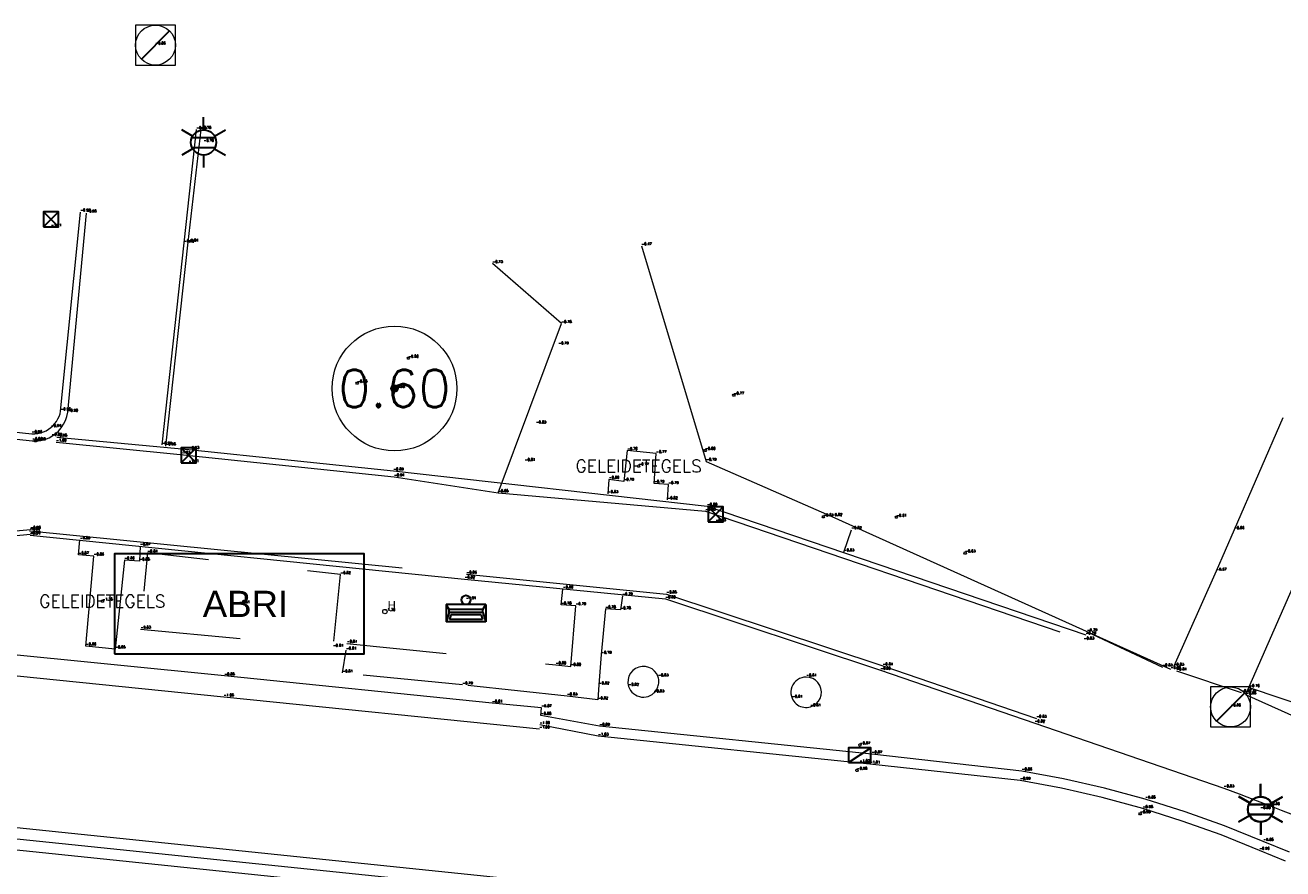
# Model space of a CAD drawing. Header units: metres. Extents: x 110598 to 111426, y 426464 to 427070.
# Tile 33 of 47: x 111098 to 111124, y 426807 to 426824. Entities that reach past the tile are written whole.
import ezdxf
from ezdxf.enums import TextEntityAlignment as Align

# ---------------------------------------------------------------- set-up
doc = ezdxf.new("R2010")
doc.units = ezdxf.units.M
doc.header["$MEASUREMENT"] = 0
for name, pattern in [('VH-GAZONBAND_100X200', [9.5, 7.5, -2]), ('VH-OPSLUITBAND_100X200', [16, 8, -2, 4, -2]), ('VH-OPSLUITBAND_60X200', [12, 6, -2, 2, -2]), ('VH-TROTTOIRBAND_130-150', [15, 5, -2, 2, -2, 2, -2]), ('VH-TROTTOIRBAND_180-200', [20, 10, -2, 2, -2, 2, -2]), ('VH-TROTTOIRBAND_280-300', [26, 12, -2, 4, -2, 4, -2]), ('XX-HIDDEN', [4, 2, -2])]:
    doc.linetypes.add(name, pattern=pattern)
for name, color, linetype, lineweight in [('B-GV-GR-BOOM-S', 90, 'Continuous', 13), ('B-GV-GR-BOOM_DIAMETER-T', 96, 'Continuous', 0), ('B-OI-RI-GWA_KOLK-S', 30, 'Continuous', 30), ('B-OI-RI-GWA_RIOOLPUT-S', 30, 'Continuous', 30), ('B-WE-IE-MEUBILAIR_WEGMEUBILAIR-S', 4, 'Continuous', 30), ('B-WE-IE-TERREINAFSCHEIDING_KUNSTMATIG_HEKWERK-G', 22, 'IE-TERREINAFSCHEIDING-KUNSTMATIG', 13), ('B-WE-IE-TERREINAFSCHEIDING_KUNSTMATIG_SCHUTTING-G', 45, 'Continuous', 0), ('B-WE-VH-KANTOPSLUITING_ACHTERKANTBAND-G', 50, 'Continuous', 13), ('B-WE-VH-KANTOPSLUITING_GAZONBAND_100X200-G', 90, 'VH-GAZONBAND_100X200', 13), ('B-WE-VH-KANTOPSLUITING_OPSLUITBAND_100X200-G', 160, 'VH-OPSLUITBAND_100X200', 13), ('B-WE-VH-KANTOPSLUITING_OPSLUITBAND_60X200-G', 150, 'VH-OPSLUITBAND_60X200', 13), ('B-WE-VH-KANTOPSLUITING_TROTTOIRBAND_130 150-G', 210, 'VH-TROTTOIRBAND_130-150', 13), ('B-WE-VH-KANTOPSLUITING_TROTTOIRBAND_180 200-G', 200, 'VH-TROTTOIRBAND_180-200', 13), ('B-WE-VH-KANTOPSLUITING_TROTTOIRBAND_280 300-G', 222, 'VH-TROTTOIRBAND_280-300', 13), ('B-WE-VH-KANTOPSLUITING_TROTTOIRBAND_RWS-G', 181, 'VH-TROTTOIRBAND_280-300', 13), ('B-WE-VH-MATERIAALGRENS-G', 52, 'XX-HIDDEN', 13), ('bord bushalte', 30, 'Continuous', 0), ('DTM-Bord-Bushalte', 11, 'Continuous', 0), ('DTM-Meetpunt', 40, 'Continuous', 0), ('DTM-Wegbeheerelement', 241, 'Continuous', 0), ('mp', 7, 'Continuous', 0), ('X-XX-AL-HOOGTELABEL-S', 2, 'Continuous', 0), ('X-XX-AL-TEXT-T', 2, 'Continuous', 0)]:
    doc.layers.add(name, color=color, linetype=linetype, lineweight=lineweight)
doc.styles.add('LBD', font='txt.shx')
doc.styles.add('NLCS-ISO', font='arial.ttf')
doc.styles.add('null', font='NLCS.shx')
doc.styles.get("Standard").update_dxf_attribs({"font": 'txt.shx'})
doc.styles.add('STYLE-WORKING', font='WORKING.shx')
doc.linetypes.add('IE-TERREINAFSCHEIDING-KUNSTMATIG', pattern='A,4,["R",null,S=0.7500000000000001,R=90,X=0,Y=0],4,-2', length=10)

# ---------------------------------------------------------------- blocks, each defined once
blk = doc.blocks.new('B-SRI-PUT_GWA-SO')
at = {"color": 0}
blk.add_line((-1.414183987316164, -1.41424313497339), (1.414183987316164, 1.41424313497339), dxfattribs=at)
at = {"color": 0, "lineweight": 0}
blk.add_circle((4.18174704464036e-05, -4.181572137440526e-05), 1.999999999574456, dxfattribs=at)
blk.add_3dface([(2.000125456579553, -1.999958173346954), (1.999958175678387, 2.000041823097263), (-2.000041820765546, 1.999874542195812), (-1.999874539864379, -2.000125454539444)], dxfattribs=at)
blk = doc.blocks.new('B-SIE-WEG_LICHTMAST-SO')
at = {"color": 0, "ltscale": 0.1}
for p, q in [((8.349587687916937e-10, 1.265625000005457), (1.669846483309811e-09, 2.53125000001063)), ((-1.096064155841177, 0.6328125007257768), (-2.192125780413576, 1.265625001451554)), ((1.096064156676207, 0.6328124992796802), (2.192125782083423, 1.26562499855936)), ((-1.096064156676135, -0.6328124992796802), (-2.192125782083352, -1.26562499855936)), ((1.096064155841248, -0.6328125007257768), (2.192125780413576, -1.265625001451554)), ((-8.349587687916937e-10, -1.265625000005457), (-1.669775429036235e-09, -2.53125000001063))]:
    blk.add_line(p, q, dxfattribs=at)
at = {"color": 0, "flags": 128}
for points in [[(-1.162672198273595, 0.4999999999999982), (1.162672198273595, 0.4999999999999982)], [(-1.162672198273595, -0.4999999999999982), (1.162672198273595, -0.4999999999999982)]]:
    blk.add_lwpolyline(points, dxfattribs=at)
at = {"color": 0, "ltscale": 0.1}
blk.add_circle((0, 0), 1.265625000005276, dxfattribs=at)
at = {"color": 0, "style": 'NLCS-ISO'}
blk.add_attdef('TYPE', text='', height=1.8, dxfattribs=at).set_placement((1.669846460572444e-09, 2.53125000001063), align=Align.BOTTOM_CENTER)
blk = doc.blocks.new('MP')
at = {"layer": 'mp', "color": 0, "linetype": 'ByBlock', "lineweight": -2, "elevation": -0.036, "flags": 128}
blk.add_lwpolyline([(-0.005000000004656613, -0.008660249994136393), (-0.01000000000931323, 0), (-0.005000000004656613, 0.008660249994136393), (0.005000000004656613, 0.008660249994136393), (0.01000000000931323, 0), (0.005000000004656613, -0.008660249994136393), (-0.005000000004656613, -0.008660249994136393)], close=True, dxfattribs=at)
blk = doc.blocks.new('B-SRI-KOLK_TROTTOIR-SO')
at = {"color": 0}
blk.add_line((-1.124999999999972, 0), (1.124999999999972, 1.499999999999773), dxfattribs=at)
blk.add_3dface([(-1.124999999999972, 0), (1.124999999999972, 0), (1.124999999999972, 1.499999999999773), (-1.124999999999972, 1.499999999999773)], dxfattribs=at)
blk = doc.blocks.new('126')
at = {"layer": 'bord bushalte', "color": 0}
blk.add_circle((0, 0), 0.08944271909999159, dxfattribs=at)
at = {"layer": 'bord bushalte', "color": 0, "style": 'STYLE-WORKING'}
blk.add_text('H', height=0.3354101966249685, dxfattribs=at).set_placement((0.1117400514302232, 0.08952184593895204))
blk = doc.blocks.new('SIE-WEG_AFVALBAK_TYPE_02')
at = {"color": 0, "linetype": 'Continuous'}
for p, q in [((0.4, -0.090749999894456), (-0.4, -0.09075000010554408)), ((-0.3400000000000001, -0.1953104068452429), (-0.4, -0.090749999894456)), ((0.3400000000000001, -0.1953104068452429), (-0.3399999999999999, -0.1953104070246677)), ((-0.3400000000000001, -0.2524060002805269), (-0.3400000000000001, -0.1953104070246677)), ((0.3400000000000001, -0.1953104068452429), (0.4, -0.090749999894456)), ((0.3400000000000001, -0.252406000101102), (0.3400000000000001, -0.1953104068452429)), ((-0.3400000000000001, -0.252406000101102), (-0.4, -0.440749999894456)), ((0.4, -0.440749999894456), (-0.4, -0.440750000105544)), ((0.3400000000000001, -0.252406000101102), (-0.3400000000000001, -0.2524060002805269)), ((-0.3017092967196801, -0.296934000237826), (-0.3334724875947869, -0.3966407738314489)), ((0.3334724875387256, -0.3966407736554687), (-0.3334724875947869, -0.3966407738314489)), ((0.3017092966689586, -0.2969340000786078), (-0.3017092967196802, -0.296934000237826)), ((0.3017092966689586, -0.2969340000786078), (0.3334724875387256, -0.3966407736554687)), ((0.3400000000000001, -0.252406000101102), (0.4, -0.440749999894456))]:
    blk.add_line(p, q, dxfattribs=at)
at = {"color": 0}
for p, q in [((-0.4, -0.09075000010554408), (-0.4, -0.440750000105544)), ((0.4, -0.09074999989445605), (0.4, -0.440749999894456))]:
    blk.add_line(p, q, dxfattribs=at)
at = {"color": 0, "linetype": 'Continuous'}
blk.add_circle((0, 0), 0.09075000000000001, dxfattribs=at)
blk = doc.blocks.new('SIE-WEG_ABRI')
at = {"color": 0}
blk.add_3dface([(-2.5, -1), (2.5, -1), (2.5, 1), (-2.5, 1)], dxfattribs=at)
at = {"color": 0, "style": 'NLCS-ISO'}
blk.add_text('ABRI', height=0.5249999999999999, dxfattribs=at).set_placement((0.1212235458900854, 0), align=Align.MIDDLE_CENTER)
blk = doc.blocks.new('B-SRI-KOLK_STRAAT_300X300-SO')
at = {"color": 0}
for p, q in [((-0.7500000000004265, 2.842170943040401e-13), (0.7499999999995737, 1.500000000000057)), ((0.7499999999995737, 2.842170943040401e-13), (-0.7500000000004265, 1.500000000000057))]:
    blk.add_line(p, q, dxfattribs=at)
blk.add_3dface([(-0.7500000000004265, 2.842170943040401e-13), (0.7499999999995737, 2.842170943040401e-13), (0.7499999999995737, 1.500000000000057), (-0.7500000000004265, 1.500000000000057)], dxfattribs=at)
blk = doc.blocks.new('SGR-BOOM_01')
at = {"ltscale": 0.1}
h = blk.add_hatch(color=0, dxfattribs=at)
edge = h.paths.add_edge_path()
edge.add_arc((7.366995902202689e-12, -5.115907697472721e-12), 0.15, 0, 360)
at = {"color": 0}
for centre, radius in [((0, 0), 2.5), ((7.366995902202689e-12, -5.115907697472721e-12), 0.04499999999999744)]:
    blk.add_circle(centre, radius, dxfattribs=at)
at = {"color": 0, "ltscale": 0.1}
blk.add_circle((7.366995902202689e-12, -5.115907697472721e-12), 0.15, dxfattribs=at)

msp = doc.modelspace()

# ---------------------------------------------------------------- linework, layer by layer
at = {"layer": 'B-WE-IE-TERREINAFSCHEIDING_KUNSTMATIG_HEKWERK-G', "extrusion": (0.004655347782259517, -0.002099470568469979, 0.9999869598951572), "elevation": -379.6271843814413}
msp.add_lwpolyline([(111113.2877590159, 426813.8336349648), (111120.0708624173, 426810.774628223)], dxfattribs=at)
at = {"layer": 'B-WE-IE-TERREINAFSCHEIDING_KUNSTMATIG_SCHUTTING-G', "extrusion": (-0.02588022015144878, -0.08324015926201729, 0.9961933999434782), "elevation": -38404.52481704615, "flags": 128}
msp.add_lwpolyline([(-20618.22451021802, 438885.0851262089), (-20615.70335412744, 438881.3338605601), (-20612.970525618, 438881.0241230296)], dxfattribs=at)
at = {"layer": 'B-WE-VH-KANTOPSLUITING_ACHTERKANTBAND-G', "extrusion": (0.9848958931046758, -0.1117467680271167, 0.1322601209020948), "elevation": 61727.64943990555, "flags": 128}
msp.add_lwpolyline([(436625.6857996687, -8237.218996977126), (436623.4013188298, -8237.29163509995), (436619.3300637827, -8237.40563659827)], dxfattribs=at)
at = {"layer": 'B-WE-VH-KANTOPSLUITING_ACHTERKANTBAND-G', "extrusion": (0.05901504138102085, -0.7047939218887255, 0.7069531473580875), "elevation": -294259.6012780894, "flags": 128}
msp.add_lwpolyline([(146313.029516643, 294130.3297392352), (146320.1149802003, 294130.4103319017), (146325.0436730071, 294130.5036497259)], dxfattribs=at)
at = {"layer": 'B-WE-VH-KANTOPSLUITING_ACHTERKANTBAND-G', "extrusion": (-0.00624222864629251, 0.0006447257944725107, 0.9999803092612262), "elevation": -419.1499118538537, "flags": 128}
msp.add_lwpolyline([(111106.5215543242, 426806.4979423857), (111091.1462483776, 426808.0859427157)], dxfattribs=at)
at = {"layer": 'B-WE-VH-KANTOPSLUITING_ACHTERKANTBAND-G'}
for points in [[(111068.111, 426818.433, -0.869), (111077.887, 426817.391, -0.8540000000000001), (111084.671, 426816.7, -0.8370000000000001), (111090.183, 426816.1060000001, -0.8310000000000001), (111098.472, 426815.208, -0.861), (111098.5301363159, 426815.2056578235, -0.862857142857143), (111098.5882534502, 426815.2084355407, -0.8647142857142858), (111098.6459013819, 426815.2163116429, -0.8665714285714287), (111098.7026337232, 426815.2292251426, -0.8684285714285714), (111098.7580111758, 426815.2470760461, -0.8702857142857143), (111098.8116049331, 426815.2697261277, -0.8721428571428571), (111098.863, 426815.297, -0.874), (111098.9337180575, 426815.3450264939, -0.8781428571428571), (111098.9976488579, 426815.4017754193, -0.8822857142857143), (111099.053723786, 426815.4662982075, -0.8864285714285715), (111099.1010055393, 426815.5375163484, -0.8905714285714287), (111099.1387037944, 426815.6142394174, -0.8947142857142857), (111099.1661884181, 426815.6951849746, -0.898857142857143), (111099.183, 426815.779, -0.903), (111099.558, 426819.77, -0.9470000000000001)], [(111098.966, 426815.2800000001, -0.9510000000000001), (111101.61, 426815.032, -0.93), (111105.705, 426814.604, -0.892), (111111.987, 426813.895, -0.8030000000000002), (111119.57, 426811.3180000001, -0.794)], [(111098.428, 426813.317, -0.908), (111107.132, 426812.437, -0.816), (111111.153, 426812.039, -0.799), (111115.46, 426810.612, -0.798), (111118.549, 426809.5520000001, -0.8200000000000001)], [(111123.651, 426806.963, -0.875), (111123.127, 426807.18, -0.8480000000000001), (111122.3508938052, 426807.4942150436, -0.8480000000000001), (111121.5628039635, 426807.7770335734, -0.8480000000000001), (111120.764, 426808.028, -0.8480000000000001), (111119.9478207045, 426808.248689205, -0.8526666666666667), (111119.1233692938, 426808.4361251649, -0.8573333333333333), (111118.292, 426808.5900000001, -0.862), (111115.287, 426808.932, -0.867), (111109.833, 426809.487, -0.89), (111108.66, 426809.705, -0.876), (111108.668, 426809.858, -0.869), (111107.683, 426809.95, -0.813), (111102.321, 426810.496, -0.8520000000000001), (111097.762, 426810.952, -0.898), (111095.403, 426811.189, -0.893), (111094.435, 426811.284, -0.9550000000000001), (111094.421, 426811.164, -0.9650000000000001)], [(111127.132, 426808.819, -0.754), (111122.849, 426810.261, -0.763)]]:
    msp.add_polyline3d(points, dxfattribs=at)
at = {"layer": 'B-WE-VH-KANTOPSLUITING_GAZONBAND_100X200-G', "extrusion": (-0.4154551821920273, 0.02187005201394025, 0.9093506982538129), "elevation": -36823.9368775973}
msp.add_lwpolyline([(-432071.736191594, 80487.13837084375), (-432069.46669984, 80486.98453593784), (-432065.3648486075, 80486.72974687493)], dxfattribs=at)
at = {"layer": 'B-WE-VH-KANTOPSLUITING_GAZONBAND_100X200-G', "extrusion": (-0.09261023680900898, 0.9251459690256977, 0.3681416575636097), "elevation": 384575.5214584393}
msp.add_lwpolyline([(-153046.8942631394, -152273.6231206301), (-153054.0528540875, -152273.4865276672), (-153058.9372907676, -152273.4359775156)], dxfattribs=at)
at = {"layer": 'B-WE-VH-KANTOPSLUITING_GAZONBAND_100X200-G'}
for points in [[(111098.952, 426815.18, -0.998), (111101.432, 426814.935, -1.028), (111105.719, 426814.484, -0.9420000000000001), (111107.804, 426814.165, -0.8470000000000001), (111111.953, 426813.797, -0.93), (111119.534, 426811.213, -0.8340000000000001)], [(111098.42, 426813.4050000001, -0.9620000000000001), (111107.17, 426812.535, -0.862), (111111.176, 426812.137, -0.8530000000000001), (111115.505, 426810.697, -0.8430000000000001), (111118.583, 426809.646, -0.8290000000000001)]]:
    msp.add_polyline3d(points, dxfattribs=at)
at = {"layer": 'B-WE-VH-KANTOPSLUITING_OPSLUITBAND_100X200-G', "extrusion": (-0.0122615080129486, -0.027844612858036, 0.9995370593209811), "elevation": -13247.66812794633}
msp.add_lwpolyline([(-70309.96931554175, 435196.7255490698), (-70309.96931554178, 435199.1906452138)], dxfattribs=at)
at = {"layer": 'B-WE-VH-KANTOPSLUITING_OPSLUITBAND_100X200-G'}
for points in [[(111123.517, 426815.667, -0.653), (111122.543, 426813.425, -0.663), (111122.186, 426812.595, -0.671), (111121.334, 426810.689, -0.8310000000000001)], [(111118.549, 426809.5520000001, -0.8200000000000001), (111122.338, 426808.25, -0.8290000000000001), (111122.6432892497, 426808.1334194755, -0.8386666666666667), (111122.9482898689, 426808.016085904, -0.8483333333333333), (111123.253, 426807.898, -0.8580000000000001), (111123.4835019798, 426807.8080970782, -0.8603333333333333), (111123.7138355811, 426807.7177636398, -0.8626666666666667), (111123.944, 426807.627, -0.865)]]:
    msp.add_polyline3d(points, dxfattribs=at)
at = {"layer": 'B-WE-VH-KANTOPSLUITING_OPSLUITBAND_60X200-G', "extrusion": (0.009535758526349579, -0.02479258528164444, 0.999647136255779), "elevation": -9523.176096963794}
msp.add_lwpolyline([(256921.2109557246, 358351.8885580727), (256923.6095245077, 358354.5990760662), (256922.7533678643, 358356.2178576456)], dxfattribs=at)
at = {"layer": 'B-WE-VH-KANTOPSLUITING_OPSLUITBAND_60X200-G', "extrusion": (-0.00472868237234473, -0.01402946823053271, 0.9998904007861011), "elevation": -6514.213280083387}
msp.add_lwpolyline([(111113.4815458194, 426763.5881990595), (111113.6325772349, 426764.0362431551)], dxfattribs=at)
at = {"layer": 'B-WE-VH-KANTOPSLUITING_OPSLUITBAND_60X200-G', "extrusion": (0.01684408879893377, -0.007875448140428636, 0.9998271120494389), "elevation": -1490.416392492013}
msp.add_lwpolyline([(433702.1839338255, 80098.14757898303), (433702.1839338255, 80096.48039662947)], dxfattribs=at)
at = {"layer": 'B-WE-VH-KANTOPSLUITING_TROTTOIRBAND_130 150-G'}
for points in [[(111068.146, 426818.577, -0.9480000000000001), (111077.864, 426817.545, -0.9510000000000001), (111084.671, 426816.839, -0.928), (111090.164, 426816.251, -0.934), (111098.464, 426815.348, -0.9580000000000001), (111098.5227200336, 426815.3479664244, -0.9560000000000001), (111098.5811164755, 426815.3541226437, -0.9540000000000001), (111098.6385386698, 426815.3664000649, -0.9520000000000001), (111098.6943468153, 426815.3846618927, -0.9500000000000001), (111098.7479190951, 426815.4087046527, -0.9480000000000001), (111098.7986586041, 426815.4382604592, -0.9460000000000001), (111098.846, 426815.473, -0.9440000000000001), (111098.887504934, 426815.5106111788, -0.9450000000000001), (111098.9250173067, 426815.5522054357, -0.9460000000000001), (111098.9581568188, 426815.5973610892, -0.9470000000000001), (111098.9865875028, 426815.6456203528, -0.9480000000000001), (111099.0100211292, 426815.6964939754, -0.9490000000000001), (111099.0282201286, 426815.7494662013, -0.9500000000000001), (111099.041, 426815.804, -0.9510000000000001), (111099.436, 426819.7910000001, -0.9670000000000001)], [(111123.8162695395, 426809.6514774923, -0.8555), (111122.779, 426810.115, -0.884)]]:
    msp.add_polyline3d(points, dxfattribs=at)
at = {"layer": 'B-WE-VH-KANTOPSLUITING_TROTTOIRBAND_180 200-G'}
msp.add_polyline3d([(111123.571, 426806.787, -0.9680000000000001), (111123.048, 426807.002, -0.9610000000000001), (111122.2806672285, 426807.3107773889, -0.9666666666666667), (111121.5019438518, 426807.5895837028, -0.9723333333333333), (111120.713, 426807.838, -0.9780000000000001), (111119.9023100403, 426808.0588528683, -0.9823333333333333), (111119.0835535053, 426808.2476171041, -0.9866666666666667), (111118.258, 426808.404, -0.991), (111115.246, 426808.73, -1.014), (111109.807, 426809.289, -1.025), (111108.635, 426809.519, -0.997)], dxfattribs=at)
at = {"layer": 'B-WE-VH-KANTOPSLUITING_TROTTOIRBAND_280 300-G'}
msp.add_polyline3d([(111108.63, 426809.433, -1), (111102.306, 426810.074, -1.054), (111097.726, 426810.537, -1.085), (111094.344, 426810.866, -1.094)], dxfattribs=at)
at = {"layer": 'B-WE-VH-KANTOPSLUITING_TROTTOIRBAND_RWS-G'}
msp.add_polyline3d([(111096.298, 426807.202, -0.9560000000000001), (111108.595, 426805.934, -0.877), (111108.6470272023, 426805.9406459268, -0.8748333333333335), (111108.6960764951, 426805.9592245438, -0.8726666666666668), (111108.7394510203, 426805.9887143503, -0.8705), (111108.7747659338, 426806.0274939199, -0.8683333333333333), (111108.8000795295, 426806.0734310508, -0.8661666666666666), (111108.814, 426806.124, -0.864), (111108.8158693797, 426806.1750997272, -0.8683333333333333), (111108.8060849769, 426806.2252887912, -0.8726666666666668), (111108.7851581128, 426806.2719443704, -0.877), (111108.754182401, 426806.3126282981, -0.8813333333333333), (111108.7147765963, 426806.34521448, -0.8856666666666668), (111108.669, 426806.368, -0.89), (111093.181, 426807.971, -0.9730000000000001)], dxfattribs=at)
at = {"layer": 'B-WE-VH-MATERIAALGRENS-G', "extrusion": (0.02423775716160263, -0.008054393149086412, 0.99967377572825), "elevation": -745.2038818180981}
msp.add_lwpolyline([(440074.8508185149, 29134.49346113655), (440074.8508185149, 29133.12311482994)], dxfattribs=at)
at = {"layer": 'B-WE-VH-MATERIAALGRENS-G'}
for points in [[(111111.194, 426814.025, -0.8200000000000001), (111111.213, 426814.3290000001, -0.792), (111110.927, 426814.354, -0.793), (111110.969, 426814.951, -0.774), (111110.39, 426815.012, -0.761), (111110.319, 426814.395, -0.794), (111110.022, 426814.434, -0.798), (111110.002, 426814.147, -0.8320000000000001)], [(111100.634, 426813.099, -0.87), (111100.62, 426812.797, -0.8540000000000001), (111100.317, 426812.8180000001, -0.8570000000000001), (111100.133, 426811.036, -0.8530000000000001), (111099.548, 426811.095, -0.859), (111099.705, 426812.897, -0.864), (111099.4, 426812.922, -0.87), (111099.427, 426813.223, -0.889)], [(111110.291, 426812.1010000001, -0.789), (111110.254, 426811.82, -0.781), (111109.953, 426811.8400000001, -0.781), (111109.869, 426810.929, -0.786), (111109.822, 426810.315, -0.8230000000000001), (111109.7991028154, 426810.0158750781, -0.8230000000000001), (111109.183, 426810.094, -0.8340000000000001), (111107.089, 426810.316, -0.788), (111104.685, 426810.556, -0.8100000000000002), (111104.757, 426811.013, -0.8100000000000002)], [(111104.774, 426811.149, -0.8060000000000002), (111108.959, 426810.718, -0.796), (111109.2574216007, 426810.687266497, -0.796), (111109.356, 426811.902, -0.785), (111109.065, 426811.918, -0.78), (111109.101, 426812.237, -0.796)]]:
    msp.add_polyline3d(points, dxfattribs=at)
msp.add_3dface([(111100.642, 426811.433, -0.8330000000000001), (111104.496, 426811.0680000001, -0.8100000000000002), (111104.645, 426812.527, -0.819), (111100.778, 426812.96, -0.8410000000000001)], dxfattribs=at)
at = {"layer": 'DTM-Wegbeheerelement'}
for points in [[(111111.008, 426810.474, -0.8290000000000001), (111110.9794075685, 426810.5370602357, -0.8284285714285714), (111110.9375677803, 426810.5922286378, -0.827857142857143), (111110.8845557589, 426810.6367690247, -0.8272857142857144), (111110.8230007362, 426810.6684723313, -0.8267142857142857), (111110.7559556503, 426810.685766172, -0.8261428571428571), (111110.6867457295, 426810.687792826, -0.8255714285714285), (111110.618803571, 426810.6744517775, -0.8250000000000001), (111110.5554988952, 426810.6464047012, -0.8244285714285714), (111110.4999714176, 426810.605042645, -0.8238571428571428), (111110.4549751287, 426810.5524170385, -0.8232857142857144), (111110.4227417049, 426810.4911379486, -0.8227142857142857), (111110.404869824, 426810.424244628, -0.8221428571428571), (111110.4022458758, 426810.3550547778, -0.8215714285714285), (111110.415, 426810.287, -0.8210000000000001), (111110.4317269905, 426810.2458006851, -0.8214285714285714), (111110.4541601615, 426810.2074089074, -0.8218571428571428), (111110.4818406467, 426810.1726099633, -0.8222857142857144), (111110.5142022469, 426810.1421156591, -0.8227142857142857), (111110.5505830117, 426810.1165497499, -0.8231428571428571), (111110.5902387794, 426810.0964351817, -0.8235714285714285), (111110.6323583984, 426810.0821833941, -0.8240000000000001), (111110.6760803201, 426810.0740859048, -0.8244285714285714), (111110.7205102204, 426810.0723083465, -0.824857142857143), (111110.7647392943, 426810.0768870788, -0.8252857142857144), (111110.8078628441, 426810.0877284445, -0.8257142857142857), (111110.8489987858, 426810.1046106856, -0.8261428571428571), (111110.8873056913, 426810.1271884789, -0.8265714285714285), (111110.922, 426810.1550000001, -0.8270000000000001), (111110.9395547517, 426810.172621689, -0.8271428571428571), (111110.9556446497, 426810.1915903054, -0.8272857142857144), (111110.970166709, 426810.2117844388, -0.8274285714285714), (111110.9830279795, 426810.2330748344, -0.8275714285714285), (111110.9941461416, 426810.2553252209, -0.8277142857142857), (111111.003450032, 426810.2783931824, -0.827857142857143), (111111.0108801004, 426810.3021310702, -0.8280000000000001), (111111.0163887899, 426810.3263869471, -0.8281428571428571), (111111.0199408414, 426810.3510055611, -0.8282857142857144), (111111.0215135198, 426810.3758293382, -0.8284285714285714), (111111.0210967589, 426810.4006993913, -0.8285714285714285), (111111.0186932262, 426810.4254565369, -0.8287142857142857), (111111.0143183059, 426810.4499423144, -0.828857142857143)], [(111114.057, 426809.876, -0.813), (111114.1188198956, 426809.9015706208, -0.8129230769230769), (111114.1735933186, 426809.9399819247, -0.8128461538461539), (111114.2186947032, 426809.9893926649, -0.8127692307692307), (111114.2519621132, 426810.0474343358, -0.8126923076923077), (111114.2718008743, 426810.1113247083, -0.8126153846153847), (111114.2772600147, 426810.1780011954, -0.8125384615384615), (111114.2680778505, 426810.2442676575, -0.8124615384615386), (111114.244694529, 426810.3069476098, -0.8123846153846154), (111114.2082309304, 426810.3630364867, -0.8123076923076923), (111114.1604349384, 426810.4098456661, -0.8122307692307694), (111114.1035976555, 426810.4451313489, -0.8121538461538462), (111114.0404435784, 426810.4672021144, -0.8120769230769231), (111113.974, 426810.475, -0.8120000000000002), (111113.9275438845, 426810.4717833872, -0.811846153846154), (111113.8821160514, 426810.4615447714, -0.8116923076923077), (111113.8387716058, 426810.4445219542, -0.8115384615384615), (111113.798517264, 426810.4211103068, -0.8113846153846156), (111113.7622879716, 426810.3918535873, -0.8112307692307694), (111113.7309251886, 426810.3574313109, -0.8110769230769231), (111113.7051573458, 426810.318642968, -0.810923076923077), (111113.6855829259, 426810.276389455, -0.8107692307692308), (111113.6726565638, 426810.2316521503, -0.8106153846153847), (111113.6666784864, 426810.1854701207, -0.8104615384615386), (111113.6677875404, 426810.138915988, -0.8103076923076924), (111113.6759579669, 426810.0930710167, -0.8101538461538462), (111113.691, 426810.049, -0.8100000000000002), (111113.7061299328, 426810.0185294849, -0.8102307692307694), (111113.7245533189, 426809.9899297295, -0.8104615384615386), (111113.7460417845, 426809.9635552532, -0.8106923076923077), (111113.7703289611, 426809.9397329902, -0.810923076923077), (111113.7971137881, 426809.9187582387, -0.8111538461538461), (111113.826064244, 426809.9008909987, -0.8113846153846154), (111113.8568214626, 426809.8863527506, -0.8116153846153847), (111113.8890041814, 426809.8753237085, -0.811846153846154), (111113.9222134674, 426809.867940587, -0.8120769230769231), (111113.9560376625, 426809.8642949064, -0.8123076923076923), (111113.9900574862, 426809.8644318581, -0.8125384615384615), (111114.023851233, 426809.8683497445, -0.8127692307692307)]]:
    msp.add_polyline3d(points, close=True, dxfattribs=at)

# ---------------------------------------------------------------- block references
at = {"layer": 'B-GV-GR-BOOM-S', "xscale": 0.5, "yscale": 0.5, "zscale": 0.5}
msp.add_blockref('SGR-BOOM_01', (111105.727, 426816.255, -0.55), dxfattribs=at)
at = {"layer": 'B-OI-RI-GWA_KOLK-S', "xscale": 0.1999999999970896, "yscale": 0.1999999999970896, "zscale": 0.1999999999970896}
for name, p in [('B-SRI-KOLK_STRAAT_300X300-SO', (111098.85, 426819.4920000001, -1.014)), ('B-SRI-KOLK_STRAAT_300X300-SO', (111101.604, 426814.765, -1.012)), ('B-SRI-KOLK_STRAAT_300X300-SO', (111112.159, 426813.583, -0.932)), ('B-SRI-KOLK_TROTTOIR-SO', (111115.042, 426808.759, -1.016))]:
    msp.add_blockref(name, p, dxfattribs=at)
at = {"layer": 'B-OI-RI-GWA_RIOOLPUT-S', "xscale": 0.1999999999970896, "yscale": 0.1999999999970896, "zscale": 0.1999999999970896}
for p in [(111100.94, 426823.135, -0.859), (111122.472, 426809.875, -0.864)]:
    msp.add_blockref('B-SRI-PUT_GWA-SO', p, dxfattribs=at)
at = {"layer": 'B-WE-IE-MEUBILAIR_WEGMEUBILAIR-S', "xscale": 0.1999999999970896, "yscale": 0.1999999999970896, "zscale": 0.1999999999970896}
for p in [(111101.904, 426821.186, -0.764), (111123.07, 426807.821, -0.8580000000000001), (111123.075, 426807.826, -0.8550000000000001)]:
    msp.add_blockref('B-SIE-WEG_LICHTMAST-SO', p, dxfattribs=at)
at = {"layer": 'B-WE-IE-MEUBILAIR_WEGMEUBILAIR-S'}
for name, p in [('SIE-WEG_ABRI', (111102.621, 426811.94, -0.813)), ('SIE-WEG_AFVALBAK_TYPE_02', (111107.159, 426812.021, -1.914))]:
    msp.add_blockref(name, p, dxfattribs=at)
at = {"layer": 'DTM-Bord-Bushalte', "xscale": 0.5, "yscale": 0.5, "zscale": 0.5}
msp.add_blockref('126', (111105.535, 426811.786, -1.297), dxfattribs=at)
at = {"layer": 'DTM-Meetpunt', "xscale": 2.5, "yscale": 2.5, "zscale": 2.5}
for p in [(111106.005, 426816.862, -0.499), (111104.979, 426816.362, -0.5760000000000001), (111112.522, 426816.122, -0.768), (111098.538, 426815.206, -0.9900000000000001), (111111.949, 426815.0140000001, -0.8040000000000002), (111110.617, 426814.702, -0.769), (111114.316, 426813.683, -0.8110000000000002), (111115.778, 426813.676, -0.61), (111117.157, 426812.958, -0.632), (111099.878, 426811.994, -1.347), (111115.049, 426809.114, -0.867), (111114.989, 426808.605, -0.9830000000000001), (111120.662, 426807.735, -0.9520000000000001)]:
    msp.add_blockref('MP', p, dxfattribs=at)

# ---------------------------------------------------------------- texts
at = {"layer": 'B-GV-GR-BOOM-S'}
msp.add_text('-0.55', height=0.05, dxfattribs=at).set_placement((111105.727, 426816.255), align=Align.BOTTOM_LEFT)
at = {"layer": 'B-GV-GR-BOOM_DIAMETER-T', "linetype": 'Continuous', "style": 'LBD'}
msp.add_text('0.60', height=0.75, dxfattribs=at).set_placement((111105.727, 426816.255, -0.55), align=Align.MIDDLE_CENTER)
at = {"layer": 'B-OI-RI-GWA_KOLK-S'}
for s, p in [('-1.01', (111098.85, 426819.4920000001)), ('-1.01', (111101.604, 426814.7650000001)), ('-0.93', (111112.159, 426813.583)), ('-1.02', (111115.042, 426808.7590000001))]:
    msp.add_text(s, height=0.05, dxfattribs=at).set_placement(p, align=Align.BOTTOM_LEFT)
at = {"layer": 'B-OI-RI-GWA_RIOOLPUT-S'}
for p in [(111100.94, 426823.135), (111122.472, 426809.875)]:
    msp.add_text('-0.86', height=0.05, dxfattribs=at).set_placement(p, align=Align.BOTTOM_LEFT)
at = {"layer": 'B-WE-IE-MEUBILAIR_WEGMEUBILAIR-S'}
for s, p in [('-0.76', (111101.904, 426821.186)), ('-0.79', (111109.011, 426817.126)), ('-0.83', (111108.561, 426815.5420000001)), ('-0.81', (111108.338, 426814.7920000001)), ('-1.91', (111107.159, 426812.021)), ('-0.81', (111102.621, 426811.94)), ('-0.86', (111123.07, 426807.821)), ('-0.86', (111123.075, 426807.826))]:
    msp.add_text(s, height=0.05, dxfattribs=at).set_placement(p, align=Align.BOTTOM_LEFT)
at = {"layer": 'B-WE-IE-TERREINAFSCHEIDING_KUNSTMATIG_HEKWERK-G'}
for s, p in [('-0.82', (111114.488, 426813.69)), ('-0.86', (111121.271, 426810.631))]:
    msp.add_text(s, height=0.05, dxfattribs=at).set_placement(p, align=Align.BOTTOM_LEFT)
at = {"layer": 'B-WE-IE-TERREINAFSCHEIDING_KUNSTMATIG_SCHUTTING-G'}
for s, p in [('-0.47', (111110.672, 426819.1130000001)), ('-0.79', (111111.97, 426814.796))]:
    msp.add_text(s, height=0.05, dxfattribs=at).set_placement(p, align=Align.BOTTOM_LEFT)
at = {"layer": 'B-WE-VH-KANTOPSLUITING_ACHTERKANTBAND-G'}
for s, p in [('-0.75', (111101.758, 426821.442)), ('-0.95', (111099.558, 426819.7700000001)), ('-0.82', (111101.51, 426819.171)), ('-0.90', (111099.183, 426815.779)), ('-0.87', (111098.863, 426815.2970000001)), ('-0.95', (111098.966, 426815.2800000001)), ('-0.86', (111098.472, 426815.208)), ('-0.93', (111101.066, 426815.124)), ('-0.93', (111101.61, 426815.032)), ('-0.89', (111105.705, 426814.604)), ('-0.80', (111111.987, 426813.8950000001)), ('-0.91', (111098.428, 426813.317)), ('-0.90', (111098.432, 426813.3350000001)), ('-0.82', (111107.132, 426812.437)), ('-0.80', (111111.153, 426812.039)), ('-0.79', (111119.57, 426811.3180000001)), ('-0.85', (111102.321, 426810.496)), ('-0.80', (111115.46, 426810.6120000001)), ('-0.76', (111122.849, 426810.261)), ('-0.81', (111107.683, 426809.95)), ('-0.88', (111108.66, 426809.7050000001)), ('-0.87', (111108.668, 426809.858)), ('-0.89', (111109.833, 426809.4870000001)), ('-0.82', (111118.549, 426809.5520000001)), ('-0.87', (111115.287, 426808.932)), ('-0.86', (111118.292, 426808.5900000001)), ('-0.85', (111120.764, 426808.028)), ('-0.85', (111123.127, 426807.18))]:
    msp.add_text(s, height=0.05, dxfattribs=at).set_placement(p, align=Align.BOTTOM_LEFT)
at = {"layer": 'B-WE-VH-KANTOPSLUITING_GAZONBAND_100X200-G'}
for s, p in [('-0.78', (111101.85, 426821.445)), ('-0.84', (111101.591, 426819.186)), ('-1.00', (111098.952, 426815.18)), ('-0.95', (111101.144, 426815.1020000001)), ('-1.03', (111101.432, 426814.935)), ('-0.94', (111105.719, 426814.484)), ('-0.93', (111111.953, 426813.7970000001)), ('-0.96', (111098.42, 426813.4050000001)), ('-0.96', (111098.437, 426813.4330000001)), ('-0.86', (111107.17, 426812.535)), ('-0.85', (111111.176, 426812.137)), ('-0.83', (111119.534, 426811.213)), ('-0.84', (111115.505, 426810.697)), ('-0.83', (111118.583, 426809.646))]:
    msp.add_text(s, height=0.05, dxfattribs=at).set_placement(p, align=Align.BOTTOM_LEFT)
at = {"layer": 'B-WE-VH-KANTOPSLUITING_OPSLUITBAND_100X200-G'}
for s, p in [('-0.66', (111122.543, 426813.425)), ('-0.67', (111122.186, 426812.595)), ('-0.83', (111121.334, 426810.6890000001)), ('-0.77', (111122.788, 426810.1550000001)), ('-0.83', (111122.338, 426808.25)), ('-0.86', (111123.253, 426807.898))]:
    msp.add_text(s, height=0.05, dxfattribs=at).set_placement(p, align=Align.BOTTOM_LEFT)
at = {"layer": 'B-WE-VH-KANTOPSLUITING_OPSLUITBAND_60X200-G'}
for s, p in [('-0.73', (111107.69, 426818.758)), ('-0.78', (111109.07, 426817.555)), ('-0.85', (111107.804, 426814.165)), ('-0.82', (111114.879, 426813.426)), ('-0.83', (111114.728, 426812.978)), ('-0.79', (111119.597, 426811.38)), ('-0.83', (111121.107, 426810.674))]:
    msp.add_text(s, height=0.05, dxfattribs=at).set_placement(p, align=Align.BOTTOM_LEFT)
at = {"layer": 'B-WE-VH-KANTOPSLUITING_TROTTOIRBAND_130 150-G'}
for s, p in [('-0.97', (111099.436, 426819.7910000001)), ('-0.95', (111099.041, 426815.804)), ('-0.96', (111098.464, 426815.348)), ('-0.94', (111098.846, 426815.473)), ('-0.88', (111122.779, 426810.115))]:
    msp.add_text(s, height=0.05, dxfattribs=at).set_placement(p, align=Align.BOTTOM_LEFT)
at = {"layer": 'B-WE-VH-KANTOPSLUITING_TROTTOIRBAND_180 200-G'}
for s, p in [('-1.00', (111108.635, 426809.519)), ('-1.03', (111109.807, 426809.289)), ('-1.01', (111115.246, 426808.73)), ('-0.99', (111118.258, 426808.404)), ('-0.98', (111120.713, 426807.838)), ('-0.96', (111123.048, 426807.002))]:
    msp.add_text(s, height=0.05, dxfattribs=at).set_placement(p, align=Align.BOTTOM_LEFT)
at = {"layer": 'B-WE-VH-KANTOPSLUITING_TROTTOIRBAND_280 300-G'}
for s, p in [('-1.05', (111102.306, 426810.0740000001)), ('-1.00', (111108.63, 426809.4330000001))]:
    msp.add_text(s, height=0.05, dxfattribs=at).set_placement(p, align=Align.BOTTOM_LEFT)
at = {"layer": 'B-WE-VH-MATERIAALGRENS-G'}
for s, p in [('-0.76', (111110.39, 426815.012)), ('-0.77', (111110.969, 426814.951)), ('-0.80', (111110.022, 426814.434)), ('-0.79', (111110.319, 426814.3950000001)), ('-0.79', (111110.927, 426814.354)), ('-0.79', (111111.213, 426814.3290000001)), ('-0.83', (111110.002, 426814.147)), ('-0.82', (111111.194, 426814.0250000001)), ('-0.89', (111099.427, 426813.223)), ('-0.87', (111100.634, 426813.099)), ('-0.87', (111099.4, 426812.9220000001)), ('-0.86', (111099.705, 426812.897)), ('-0.86', (111100.317, 426812.8180000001)), ('-0.85', (111100.62, 426812.7970000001)), ('-0.84', (111100.778, 426812.9600000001)), ('-0.82', (111104.645, 426812.527)), ('-0.80', (111109.101, 426812.2370000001)), ('-0.79', (111110.291, 426812.1010000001)), ('-0.78', (111109.065, 426811.918)), ('-0.79', (111109.356, 426811.902)), ('-0.78', (111109.953, 426811.8400000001)), ('-0.78', (111110.254, 426811.82)), ('-0.83', (111100.642, 426811.4330000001)), ('-0.86', (111099.548, 426811.095)), ('-0.85', (111100.133, 426811.0360000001)), ('-0.81', (111104.496, 426811.0680000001)), ('-0.81', (111104.757, 426811.013)), ('-0.81', (111104.774, 426811.149)), ('-0.80', (111108.959, 426810.718)), ('-0.79', (111109.869, 426810.929)), ('-0.81', (111104.685, 426810.556)), ('-0.80', (111109.2574216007, 426810.687266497)), ('-0.84', (111121.387, 426810.597)), ('-0.79', (111107.089, 426810.316)), ('-0.82', (111109.822, 426810.315)), ('-0.83', (111109.183, 426810.094)), ('-0.82', (111109.7991028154, 426810.0158750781)), ('-0.87', (111122.687, 426810.165))]:
    msp.add_text(s, height=0.05, dxfattribs=at).set_placement(p, align=Align.BOTTOM_LEFT)
at = {"layer": 'DTM-Bord-Bushalte'}
msp.add_text('-1.30', height=0.05, dxfattribs=at).set_placement((111105.535, 426811.7860000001), align=Align.BOTTOM_LEFT)
at = {"layer": 'DTM-Wegbeheerelement'}
for s, p in [('-0.83', (111111.008, 426810.474)), ('-0.81', (111113.974, 426810.475)), ('-0.82', (111110.415, 426810.287)), ('-0.83', (111110.922, 426810.1550000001)), ('-0.81', (111113.691, 426810.049)), ('-0.81', (111114.057, 426809.876))]:
    msp.add_text(s, height=0.05, dxfattribs=at).set_placement(p, align=Align.BOTTOM_LEFT)
at = {"layer": 'X-XX-AL-HOOGTELABEL-S'}
for s, p in [('-0.50', (111106.005, 426816.8620000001)), ('-0.58', (111104.979, 426816.3620000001)), ('-0.77', (111112.522, 426816.122)), ('-0.99', (111098.538, 426815.206)), ('-0.80', (111111.949, 426815.0140000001)), ('-0.77', (111110.617, 426814.702)), ('-0.81', (111114.316, 426813.6830000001)), ('-0.61', (111115.778, 426813.676)), ('-0.63', (111117.157, 426812.958)), ('-1.35', (111099.878, 426811.994)), ('-0.87', (111115.049, 426809.114)), ('-0.98', (111114.989, 426808.605)), ('-0.95', (111120.662, 426807.735))]:
    msp.add_text(s, height=0.05, dxfattribs=at).set_placement(p, align=Align.BOTTOM_LEFT)
at = {"layer": 'X-XX-AL-TEXT-T', "linetype": 'Continuous', "style": 'LBD'}
for p in [(111110.617, 426814.702, -0.769), (111099.878, 426811.994, -1.347)]:
    msp.add_text('GELEIDETEGELS', height=0.25, dxfattribs=at).set_placement(p, align=Align.MIDDLE_CENTER)

doc.saveas('drawing.dxf')
